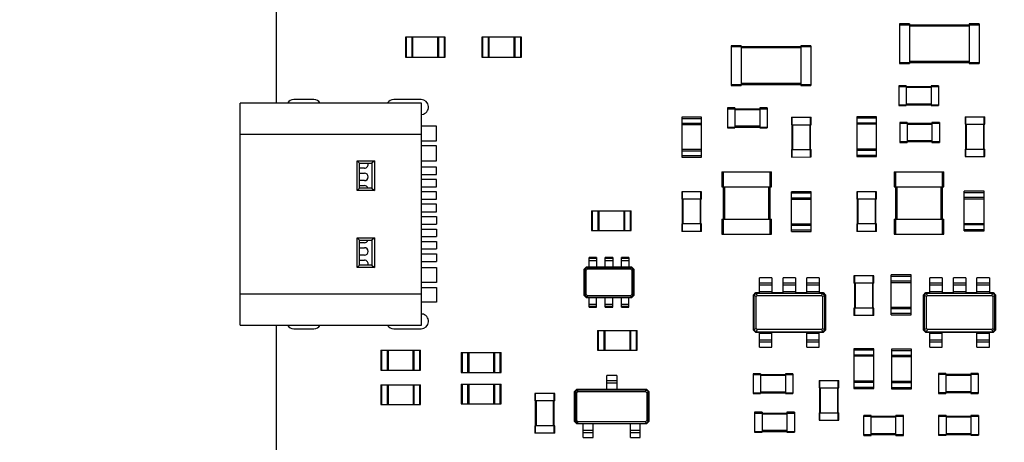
# Model space of a CAD drawing. Header units: millimetres. Extents: x -45 to 609, y -105 to 214.
# Tile 9 of 27: x 417 to 457, y 21 to 38. Entities that reach past the tile are written whole.
import ezdxf

# ---------------------------------------------------------------- set-up
doc = ezdxf.new("R2010")
doc.units = ezdxf.units.MM
doc.header["$LTSCALE"] = 30.734
doc.header["$PDMODE"] = 3
doc.header["$PDSIZE"] = 0.3125
doc.layers.get('0').update_dxf_attribs({"linetype": 'CONTINUOUS'})
doc.layers.get('Defpoints').update_dxf_attribs({"linetype": 'CONTINUOUS'})
doc.layers.add('DIM', color=6, linetype='CONTINUOUS', lineweight=15)
doc.styles.add('Verdana', font='verdana.ttf', dxfattribs={"height": 4.5})
doc.dimstyles.new('aaaaaaaa 3.0', dxfattribs={"dimtxt": 4.5, "dimasz": 3, "dimexe": 1.25, "dimexo": 0.625, "dimtad": 1, "dimzin": 9, "dimdsep": 46, "dimtxsty": 'Verdana', "dimcen": 0, "dimazin": 0, "dimtfac": 1, "dimtofl": 0, "dimtmove": 0, "dimatfit": 3, "dimfxl": 1, "dimlwd": 25, "dimlwe": 25, "dimarcsym": 0})

# ---------------------------------------------------------------- blocks, each defined once
blk = doc.blocks.new('*D113')
at = {"layer": 'Defpoints', "color": 0}
for p in [(452.354, 64.385), (349.937, 15.385), (452.355, 15.385)]:
    blk.add_point(p, dxfattribs=at)
at = {"layer": 'DIM', "color": 0, "lineweight": 25}
for p, q in [((451.729, 64.385), (348.687, 64.385)), ((349.937, 61.385), (349.937, 18.385)), ((451.73, 15.385), (348.687, 15.385))]:
    blk.add_line(p, q, dxfattribs=at)
at = {"layer": 'DIM', "color": 0}
for points in [[(350.437, 61.385), (349.437, 61.385), (349.937, 64.385)], [(349.437, 18.385), (350.437, 18.385), (349.937, 15.385)]]:
    blk.add_solid(points, dxfattribs=at)
at = {"layer": 'DIM', "color": 0, "insert": (346.973, 40.072), "char_height": 4.5, "attachment_point": 5, "rotation": 90, "style": 'Verdana'}
blk.add_mtext('49', dxfattribs=at)
blk = doc.blocks.new('*D115')
at = {"layer": 'Defpoints', "color": 0}
for p in [(428.354, 69.885), (341.235, 9.885), (428.355, 9.885)]:
    blk.add_point(p, dxfattribs=at)
at = {"layer": 'DIM', "color": 0, "lineweight": 25}
for p, q in [((427.729, 69.885), (339.985, 69.885)), ((341.235, 66.885), (341.235, 12.885)), ((427.73, 9.885), (339.985, 9.885))]:
    blk.add_line(p, q, dxfattribs=at)
at = {"layer": 'DIM', "color": 0}
for points in [[(341.735, 66.885), (340.735, 66.885), (341.235, 69.885)], [(340.735, 12.885), (341.735, 12.885), (341.235, 9.885)]]:
    blk.add_solid(points, dxfattribs=at)
at = {"layer": 'DIM', "color": 0, "insert": (338.267, 39.885), "char_height": 4.5, "attachment_point": 5, "rotation": 90, "style": 'Verdana'}
blk.add_mtext('60', dxfattribs=at)
blk = doc.blocks.new('*D118')
at = {"layer": 'Defpoints', "color": 0}
for p in [(349.937, 15.385), (452.355, 15.385), (428.355, 9.885)]:
    blk.add_point(p, dxfattribs=at)
at = {"layer": 'DIM', "color": 0, "lineweight": 25}
for p, q in [((349.937, 18.385), (349.937, 21.385)), ((451.73, 15.385), (348.687, 15.385)), ((427.73, 9.885), (348.687, 9.885)), ((349.937, 6.885), (349.937, -8.057))]:
    blk.add_line(p, q, dxfattribs=at)
at = {"layer": 'DIM', "color": 0}
for points in [[(349.437, 18.385), (350.437, 18.385), (349.937, 15.385)], [(350.437, 6.885), (349.437, 6.885), (349.937, 9.885)]]:
    blk.add_solid(points, dxfattribs=at)
at = {"layer": 'DIM', "color": 0, "insert": (347.015, -2.873), "char_height": 4.5, "attachment_point": 5, "rotation": 90, "style": 'Verdana'}
blk.add_mtext('5.5', dxfattribs=at)

msp = doc.modelspace()

# ---------------------------------------------------------------- linework, layer by layer
at = {"color": 7, "linetype": 'Continuous'}
for p, q in [((427.355, 40.885), (427.355, 34.355)), ((452.443, 37.552), (452.443, 35.952)), ((452.843, 37.552), (452.443, 37.552)), ((452.443, 37.512), (455.643, 37.512)), ((452.843, 37.552), (452.843, 35.952)), ((452.843, 37.472), (455.243, 37.472)), ((455.243, 37.552), (455.243, 35.952)), ((455.643, 37.552), (455.243, 37.552)), ((455.643, 37.552), (455.643, 35.952)), ((432.557, 37.011), (432.557, 36.211)), ((434.157, 37.011), (432.557, 37.011)), ((432.602, 36.211), (432.602, 37.011)), ((432.812, 37.011), (432.812, 36.211)), ((432.857, 36.211), (432.857, 37.011)), ((433.857, 36.211), (433.857, 37.011)), ((433.902, 36.211), (433.902, 37.011)), ((434.112, 37.011), (434.112, 36.211)), ((434.157, 36.211), (434.157, 37.011)), ((435.63, 37.011), (435.63, 36.211)), ((437.23, 37.011), (435.63, 37.011)), ((435.675, 36.211), (435.675, 37.011)), ((435.885, 37.011), (435.885, 36.211)), ((435.93, 36.211), (435.93, 37.011)), ((436.93, 36.211), (436.93, 37.011)), ((436.975, 36.211), (436.975, 37.011)), ((437.185, 37.011), (437.185, 36.211)), ((437.23, 36.211), (437.23, 37.011)), ((445.665, 36.673), (445.665, 35.073)), ((446.065, 36.673), (445.665, 36.673)), ((445.665, 36.633), (448.865, 36.633)), ((446.065, 36.673), (446.065, 35.073)), ((446.065, 36.593), (448.465, 36.593)), ((448.465, 36.673), (448.465, 35.073)), ((448.865, 36.673), (448.465, 36.673)), ((448.865, 36.673), (448.865, 35.073)), ((432.557, 36.211), (434.157, 36.211)), ((435.63, 36.211), (437.23, 36.211)), ((452.443, 35.992), (455.643, 35.992)), ((452.443, 35.952), (452.843, 35.952)), ((455.243, 36.032), (452.843, 36.032)), ((455.243, 35.952), (455.643, 35.952)), ((445.665, 35.113), (448.865, 35.113)), ((445.665, 35.073), (446.065, 35.073)), ((448.465, 35.153), (446.065, 35.153)), ((448.465, 35.073), (448.865, 35.073)), ((452.405, 35.059), (452.405, 34.259)), ((452.705, 35.059), (452.405, 35.059)), ((452.405, 35.029), (454.005, 35.029)), ((452.705, 35.059), (452.705, 34.259)), ((452.705, 34.999), (453.705, 34.999)), ((453.705, 35.059), (453.705, 34.259)), ((454.005, 35.059), (453.705, 35.059)), ((454.005, 35.059), (454.005, 34.259)), ((428.865, 34.505), (428.065, 34.505)), ((433.185, 34.505), (432.085, 34.505)), ((425.905, 25.415), (425.905, 34.355)), ((433.205, 34.355), (425.905, 34.355)), ((433.205, 25.415), (433.205, 34.355)), ((445.515, 34.165), (445.515, 33.365)), ((445.815, 34.165), (445.515, 34.165)), ((445.515, 34.135), (447.115, 34.135)), ((445.815, 34.165), (445.815, 33.365)), ((445.815, 34.105), (446.815, 34.105)), ((446.815, 34.165), (446.815, 33.365)), ((447.115, 34.165), (446.815, 34.165)), ((447.115, 34.165), (447.115, 33.365)), ((452.405, 34.289), (454.005, 34.289)), ((452.405, 34.259), (452.705, 34.259)), ((453.705, 34.319), (452.705, 34.319)), ((453.705, 34.259), (454.005, 34.259)), ((443.675, 33.788), (443.675, 32.188)), ((444.475, 33.788), (443.675, 33.788)), ((443.675, 33.743), (444.475, 33.743)), ((444.475, 32.188), (444.475, 33.788)), ((448.085, 33.788), (448.885, 33.789)), ((448.085, 33.788), (448.085, 33.488)), ((448.115, 32.188), (448.115, 33.788)), ((448.855, 32.189), (448.855, 33.789)), ((448.885, 33.489), (448.885, 33.789)), ((450.715, 33.807), (450.715, 32.207)), ((451.515, 33.807), (450.715, 33.807)), ((450.715, 33.762), (451.515, 33.762)), ((451.515, 32.207), (451.515, 33.807)), ((455.075, 33.807), (455.075, 33.507)), ((455.075, 33.807), (455.875, 33.807)), ((455.105, 32.207), (455.105, 33.807)), ((455.845, 32.207), (455.845, 33.807)), ((455.875, 33.507), (455.875, 33.807)), ((433.805, 33.435), (433.205, 33.435)), ((433.805, 32.835), (433.805, 33.435)), ((444.475, 33.533), (443.675, 33.533)), ((444.475, 33.488), (443.675, 33.488)), ((445.515, 33.395), (447.115, 33.395)), ((445.515, 33.365), (445.815, 33.365)), ((446.815, 33.425), (445.815, 33.425)), ((446.815, 33.365), (447.115, 33.365)), ((448.085, 33.488), (448.885, 33.489)), ((448.145, 32.488), (448.145, 33.488)), ((448.825, 33.489), (448.825, 32.489)), ((451.515, 33.552), (450.715, 33.552)), ((451.515, 33.507), (450.715, 33.507)), ((452.445, 33.576), (452.445, 32.776)), ((452.745, 33.576), (452.445, 33.576)), ((452.445, 33.546), (454.045, 33.546)), ((452.745, 33.576), (452.745, 32.776)), ((452.745, 33.516), (453.745, 33.516)), ((453.745, 33.576), (453.745, 32.776)), ((454.045, 33.576), (453.745, 33.576)), ((454.045, 33.576), (454.045, 32.776)), ((455.075, 33.507), (455.875, 33.507)), ((455.135, 32.507), (455.135, 33.507)), ((455.815, 33.507), (455.815, 32.507)), ((425.905, 33.105), (433.205, 33.105)), ((433.205, 32.835), (433.805, 32.835)), ((433.805, 32.635), (433.205, 32.635)), ((433.805, 32.035), (433.805, 32.635)), ((451.515, 32.507), (450.715, 32.507)), ((452.445, 32.806), (454.045, 32.806)), ((452.445, 32.776), (452.745, 32.776)), ((453.745, 32.836), (452.745, 32.836)), ((453.745, 32.776), (454.045, 32.776)), ((455.075, 32.507), (455.075, 32.207)), ((455.075, 32.507), (455.875, 32.507)), ((455.875, 32.207), (455.875, 32.507)), ((444.475, 32.488), (443.675, 32.488)), ((443.675, 32.443), (444.475, 32.443)), ((444.475, 32.233), (443.675, 32.233)), ((443.675, 32.188), (444.475, 32.188)), ((448.085, 32.488), (448.885, 32.489)), ((448.085, 32.488), (448.085, 32.188)), ((448.085, 32.188), (448.885, 32.189)), ((448.885, 32.189), (448.885, 32.489)), ((450.715, 32.462), (451.515, 32.462)), ((451.515, 32.252), (450.715, 32.252)), ((450.715, 32.207), (451.515, 32.207)), ((455.075, 32.207), (455.875, 32.207)), ((430.605, 30.836), (430.605, 32.036)), ((430.705, 31.936), (430.605, 32.036)), ((430.605, 32.036), (431.305, 32.036)), ((430.705, 30.936), (430.705, 31.936)), ((430.705, 31.936), (431.205, 31.936)), ((430.902, 31.735), (430.705, 31.735)), ((431.305, 32.036), (431.205, 31.936)), ((431.205, 31.936), (431.205, 30.936)), ((431.305, 32.036), (431.305, 30.836)), ((433.205, 32.035), (433.805, 32.035)), ((433.805, 31.785), (433.205, 31.785)), ((433.805, 31.485), (433.805, 31.785)), ((430.705, 31.535), (430.902, 31.535)), ((433.205, 31.485), (433.805, 31.485)), ((445.291, 31.585), (445.291, 30.985)), ((445.291, 31.585), (447.291, 31.585)), ((445.351, 29.085), (445.351, 31.585)), ((447.231, 29.085), (447.231, 31.585)), ((447.291, 30.985), (447.291, 31.585)), ((452.225, 31.585), (454.225, 31.586)), ((452.225, 31.585), (452.225, 30.985)), ((452.285, 29.085), (452.285, 31.585)), ((454.165, 29.086), (454.165, 31.586)), ((454.225, 30.986), (454.225, 31.586)), ((430.705, 30.936), (430.605, 30.836)), ((430.902, 31.235), (430.705, 31.235)), ((430.705, 31.035), (430.902, 31.035)), ((431.205, 30.936), (430.705, 30.936)), ((431.205, 30.936), (431.305, 30.836)), ((433.805, 31.285), (433.205, 31.285)), ((433.205, 30.985), (433.805, 30.985)), ((433.805, 30.985), (433.805, 31.285)), ((445.291, 30.985), (447.291, 30.985)), ((445.411, 29.685), (445.411, 30.985)), ((447.171, 30.985), (447.171, 29.685)), ((452.225, 30.985), (454.225, 30.986)), ((452.345, 29.685), (452.345, 30.985)), ((454.105, 30.986), (454.105, 29.686)), ((431.305, 30.836), (430.605, 30.836)), ((433.805, 30.785), (433.205, 30.785)), ((433.805, 30.485), (433.805, 30.785)), ((443.675, 30.79), (443.675, 30.49)), ((444.475, 30.79), (443.675, 30.79)), ((443.705, 29.19), (443.705, 30.79)), ((444.445, 29.19), (444.445, 30.79)), ((444.475, 30.49), (444.475, 30.79)), ((448.085, 29.19), (448.085, 30.79)), ((448.885, 30.79), (448.085, 30.79)), ((448.085, 30.745), (448.885, 30.745)), ((448.885, 30.535), (448.085, 30.535)), ((448.885, 29.19), (448.885, 30.79)), ((450.715, 30.79), (450.715, 30.49)), ((451.515, 30.79), (450.715, 30.79)), ((450.745, 29.19), (450.745, 30.79)), ((451.485, 29.19), (451.485, 30.79)), ((451.515, 30.49), (451.515, 30.79)), ((455.045, 29.208), (455.045, 30.808)), ((455.845, 30.808), (455.045, 30.808)), ((455.045, 30.763), (455.845, 30.763)), ((455.845, 30.553), (455.045, 30.553)), ((455.845, 29.208), (455.845, 30.808)), ((433.205, 30.485), (433.805, 30.485)), ((433.805, 30.285), (433.205, 30.285)), ((433.805, 29.985), (433.805, 30.285)), ((444.475, 30.49), (443.675, 30.49)), ((443.735, 29.49), (443.735, 30.49)), ((444.415, 30.49), (444.415, 29.49)), ((448.085, 30.49), (448.885, 30.49)), ((451.515, 30.49), (450.715, 30.49)), ((450.775, 29.49), (450.775, 30.49)), ((451.455, 30.49), (451.455, 29.49)), ((455.045, 30.508), (455.845, 30.508)), ((433.205, 29.985), (433.805, 29.985)), ((433.205, 29.785), (433.805, 29.785)), ((433.805, 29.785), (433.805, 29.485)), ((440.038, 30.025), (440.038, 29.225)), ((440.038, 30.025), (441.638, 30.025)), ((440.083, 29.225), (440.083, 30.025)), ((440.293, 30.025), (440.293, 29.225)), ((440.338, 30.025), (440.338, 29.225)), ((441.338, 30.025), (441.338, 29.225)), ((441.383, 29.225), (441.383, 30.025)), ((441.593, 30.025), (441.593, 29.225)), ((441.638, 29.225), (441.638, 30.025)), ((433.205, 29.485), (433.805, 29.485)), ((443.675, 29.49), (443.675, 29.19)), ((444.475, 29.49), (443.675, 29.49)), ((444.475, 29.19), (444.475, 29.49)), ((445.291, 29.685), (445.291, 29.085)), ((445.291, 29.685), (447.291, 29.685)), ((447.291, 29.085), (447.291, 29.685)), ((448.085, 29.49), (448.885, 29.49)), ((448.085, 29.445), (448.885, 29.445)), ((450.715, 29.49), (450.715, 29.19)), ((451.515, 29.49), (450.715, 29.49)), ((451.515, 29.19), (451.515, 29.49)), ((452.225, 29.685), (454.225, 29.686)), ((452.225, 29.685), (452.225, 29.085)), ((454.225, 29.086), (454.225, 29.686)), ((455.045, 29.508), (455.845, 29.508)), ((455.045, 29.463), (455.845, 29.463)), ((430.605, 27.735), (430.605, 28.935)), ((430.705, 28.835), (430.605, 28.935)), ((430.605, 28.935), (431.305, 28.935)), ((431.305, 28.935), (431.205, 28.835)), ((431.305, 28.935), (431.305, 27.735)), ((433.205, 29.285), (433.805, 29.285)), ((433.205, 28.985), (433.805, 28.985)), ((433.805, 29.285), (433.805, 28.985)), ((440.038, 29.225), (441.638, 29.225)), ((444.475, 29.19), (443.675, 29.19)), ((445.291, 29.085), (447.291, 29.085)), ((448.885, 29.235), (448.085, 29.235)), ((448.085, 29.19), (448.885, 29.19)), ((451.515, 29.19), (450.715, 29.19)), ((452.225, 29.085), (454.225, 29.086)), ((455.845, 29.253), (455.045, 29.253)), ((455.045, 29.208), (455.845, 29.208)), ((430.705, 27.835), (430.705, 28.835)), ((430.705, 28.835), (431.205, 28.835)), ((430.902, 28.735), (430.705, 28.735)), ((430.705, 28.535), (430.902, 28.535)), ((431.205, 28.835), (431.205, 27.835)), ((433.205, 28.785), (433.805, 28.785)), ((433.805, 28.785), (433.805, 28.485)), ((430.902, 28.235), (430.705, 28.235)), ((433.205, 28.485), (433.805, 28.485)), ((433.205, 28.285), (433.805, 28.285)), ((433.805, 28.285), (433.805, 27.985)), ((439.945, 27.76), (439.945, 28.135)), ((440.245, 28.135), (439.945, 28.135)), ((440.245, 28.135), (440.245, 27.76)), ((440.595, 27.76), (440.595, 28.135)), ((440.895, 28.135), (440.595, 28.135)), ((440.895, 28.135), (440.895, 27.76)), ((441.245, 27.76), (441.245, 28.135)), ((441.545, 28.135), (441.245, 28.135)), ((441.545, 28.135), (441.545, 27.76)), ((430.705, 27.835), (430.605, 27.735)), ((430.705, 28.035), (430.902, 28.035)), ((431.205, 27.835), (430.705, 27.835)), ((431.205, 27.835), (431.305, 27.735)), ((433.205, 27.985), (433.805, 27.985)), ((439.745, 27.665), (439.84, 27.76)), ((439.84, 27.76), (441.65, 27.76)), ((439.945, 28.11), (440.245, 28.11)), ((440.245, 28.01), (439.945, 28.01)), ((440.595, 28.11), (440.895, 28.11)), ((440.895, 28.01), (440.595, 28.01)), ((441.245, 28.11), (441.545, 28.11)), ((441.545, 28.01), (441.245, 28.01)), ((441.65, 27.76), (441.745, 27.665)), ((431.305, 27.735), (430.605, 27.735)), ((433.205, 27.735), (433.805, 27.735)), ((433.805, 27.735), (433.805, 27.135)), ((439.745, 26.605), (439.745, 27.665)), ((439.853, 27.735), (439.77, 27.653)), ((439.77, 27.653), (439.77, 26.618)), ((439.826, 27.625), (439.77, 27.653)), ((439.826, 27.625), (439.881, 27.679)), ((439.826, 26.646), (439.826, 27.625)), ((439.881, 27.679), (439.853, 27.735)), ((439.853, 27.735), (441.638, 27.735)), ((439.881, 27.679), (441.61, 27.679)), ((441.61, 27.679), (441.638, 27.735)), ((441.61, 27.679), (441.664, 27.625)), ((441.72, 27.653), (441.638, 27.735)), ((441.664, 27.625), (441.72, 27.653)), ((441.664, 27.625), (441.664, 26.646)), ((441.72, 26.618), (441.72, 27.653)), ((441.745, 27.665), (441.745, 26.605)), ((450.605, 27.404), (450.605, 27.104)), ((451.405, 27.404), (450.605, 27.404)), ((450.635, 25.804), (450.635, 27.404)), ((451.375, 25.804), (451.375, 27.404)), ((451.405, 27.104), (451.405, 27.404)), ((452.905, 27.436), (452.105, 27.435)), ((452.105, 25.835), (452.105, 27.435)), ((452.105, 27.39), (452.905, 27.391)), ((452.905, 25.836), (452.905, 27.436)), ((433.805, 27.135), (433.205, 27.135)), ((446.805, 26.723), (446.805, 27.323)), ((447.305, 27.323), (446.805, 27.323)), ((446.805, 27.123), (447.305, 27.123)), ((447.305, 27.023), (446.805, 27.023)), ((447.305, 27.323), (447.305, 26.723)), ((447.755, 26.723), (447.755, 27.323)), ((448.255, 27.323), (447.755, 27.323)), ((447.755, 27.123), (448.255, 27.123)), ((448.255, 27.023), (447.755, 27.023)), ((448.255, 27.323), (448.255, 26.723)), ((448.705, 26.723), (448.705, 27.323)), ((449.205, 27.323), (448.705, 27.323)), ((448.705, 27.123), (449.205, 27.123)), ((449.205, 27.023), (448.705, 27.023)), ((449.205, 27.323), (449.205, 26.723)), ((451.405, 27.104), (450.605, 27.104)), ((450.665, 26.104), (450.665, 27.104)), ((451.345, 27.104), (451.345, 26.104)), ((452.905, 27.181), (452.105, 27.18)), ((452.105, 27.135), (452.905, 27.136)), ((453.655, 26.723), (453.655, 27.323)), ((454.155, 27.323), (453.655, 27.323)), ((453.655, 27.123), (454.155, 27.123)), ((454.155, 27.023), (453.655, 27.023)), ((454.155, 27.323), (454.155, 26.723)), ((454.605, 26.723), (454.605, 27.323)), ((455.105, 27.323), (454.605, 27.323)), ((454.605, 27.123), (455.105, 27.123)), ((455.105, 27.023), (454.605, 27.023)), ((455.105, 27.323), (455.105, 26.723)), ((455.555, 26.723), (455.555, 27.323)), ((456.055, 27.323), (455.555, 27.323)), ((455.555, 27.123), (456.055, 27.123)), ((456.055, 27.023), (455.555, 27.023)), ((456.055, 27.323), (456.055, 26.723)), ((433.205, 26.665), (425.905, 26.665)), ((433.205, 26.935), (433.805, 26.935)), ((433.805, 26.935), (433.805, 26.335)), ((439.84, 26.51), (439.745, 26.605)), ((439.826, 26.646), (439.77, 26.618)), ((439.77, 26.618), (439.853, 26.535)), ((439.881, 26.591), (439.826, 26.646)), ((439.881, 26.591), (439.853, 26.535)), ((441.61, 26.592), (439.881, 26.591)), ((441.664, 26.646), (441.61, 26.592)), ((441.61, 26.592), (441.638, 26.535)), ((441.638, 26.535), (441.72, 26.618)), ((441.745, 26.605), (441.65, 26.51)), ((441.664, 26.646), (441.72, 26.618)), ((446.555, 26.628), (446.65, 26.723)), ((446.555, 25.218), (446.555, 26.628)), ((446.663, 26.698), (446.58, 26.615)), ((446.58, 26.615), (446.58, 25.23)), ((446.672, 26.57), (446.58, 26.615)), ((446.65, 26.723), (446.805, 26.723)), ((446.708, 26.607), (446.663, 26.698)), ((446.663, 26.698), (449.348, 26.698)), ((446.672, 26.57), (446.708, 26.607)), ((446.672, 25.276), (446.672, 26.57)), ((446.708, 26.607), (449.302, 26.607)), ((446.805, 26.773), (447.305, 26.773)), ((447.305, 26.723), (447.755, 26.723)), ((447.755, 26.773), (448.255, 26.773)), ((448.255, 26.723), (448.705, 26.723)), ((448.705, 26.773), (449.205, 26.773)), ((449.205, 26.723), (449.36, 26.723)), ((449.302, 26.607), (449.348, 26.698)), ((449.302, 26.607), (449.339, 26.57)), ((449.339, 26.57), (449.43, 26.615)), ((449.339, 26.57), (449.339, 25.276)), ((449.43, 26.615), (449.348, 26.698)), ((449.36, 26.723), (449.455, 26.628)), ((449.43, 25.23), (449.43, 26.615)), ((449.455, 26.628), (449.455, 25.218)), ((453.405, 26.628), (453.5, 26.723)), ((453.405, 25.218), (453.405, 26.628)), ((453.513, 26.698), (453.43, 26.616)), ((453.43, 26.616), (453.43, 25.231)), ((453.522, 26.57), (453.43, 26.616)), ((453.5, 26.723), (453.655, 26.723)), ((453.558, 26.607), (453.513, 26.698)), ((453.513, 26.698), (456.198, 26.698)), ((453.522, 26.57), (453.558, 26.607)), ((453.522, 25.276), (453.522, 26.57)), ((453.558, 26.607), (456.152, 26.607)), ((453.655, 26.773), (454.155, 26.773)), ((454.155, 26.723), (454.605, 26.723)), ((454.605, 26.773), (455.105, 26.773)), ((455.105, 26.723), (455.555, 26.723)), ((455.555, 26.773), (456.055, 26.773)), ((456.055, 26.723), (456.21, 26.723)), ((456.152, 26.607), (456.198, 26.698)), ((456.152, 26.607), (456.189, 26.57)), ((456.189, 26.57), (456.28, 26.616)), ((456.189, 26.57), (456.189, 25.276)), ((456.28, 26.616), (456.198, 26.698)), ((456.21, 26.723), (456.305, 26.628)), ((456.28, 25.231), (456.28, 26.616)), ((456.305, 26.628), (456.305, 25.218)), ((433.805, 26.335), (433.205, 26.335)), ((441.65, 26.51), (439.84, 26.51)), ((439.853, 26.535), (441.638, 26.535)), ((439.945, 26.135), (439.945, 26.51)), ((439.945, 26.26), (440.245, 26.26)), ((440.245, 26.16), (439.945, 26.16)), ((440.245, 26.135), (440.245, 26.51)), ((440.595, 26.135), (440.595, 26.51)), ((440.595, 26.26), (440.895, 26.26)), ((440.895, 26.16), (440.595, 26.16)), ((440.895, 26.135), (440.895, 26.51)), ((441.245, 26.135), (441.245, 26.51)), ((441.245, 26.26), (441.545, 26.26)), ((441.545, 26.16), (441.245, 26.16)), ((441.545, 26.135), (441.545, 26.51)), ((439.945, 26.135), (440.245, 26.135)), ((440.595, 26.135), (440.895, 26.135)), ((441.245, 26.135), (441.545, 26.135)), ((450.605, 26.104), (450.605, 25.804)), ((451.405, 26.104), (450.605, 26.104)), ((451.405, 25.804), (450.605, 25.804)), ((451.405, 25.804), (451.405, 26.104)), ((452.105, 26.135), (452.905, 26.136)), ((452.105, 26.09), (452.905, 26.091)), ((452.905, 25.881), (452.105, 25.88)), ((452.105, 25.835), (452.905, 25.836)), ((425.905, 25.415), (433.205, 25.415)), ((427.355, 25.415), (427.355, 20.355)), ((428.065, 25.265), (428.865, 25.265)), ((432.085, 25.265), (433.185, 25.265)), ((440.285, 25.205), (440.285, 24.405)), ((440.285, 25.205), (441.885, 25.205)), ((440.33, 24.405), (440.33, 25.205)), ((440.54, 25.205), (440.54, 24.405)), ((440.585, 25.205), (440.585, 24.405)), ((441.585, 25.205), (441.585, 24.405)), ((441.63, 24.405), (441.63, 25.205)), ((441.84, 25.205), (441.84, 24.405)), ((441.885, 24.405), (441.885, 25.205)), ((446.65, 25.123), (446.555, 25.218)), ((446.672, 25.276), (446.58, 25.23)), ((446.58, 25.23), (446.663, 25.148)), ((446.805, 25.123), (446.65, 25.123)), ((446.708, 25.239), (446.663, 25.148)), ((446.663, 25.148), (449.348, 25.148)), ((446.708, 25.239), (446.672, 25.276)), ((449.302, 25.239), (446.708, 25.239)), ((446.805, 24.523), (446.805, 25.123)), ((447.305, 25.073), (446.805, 25.073)), ((447.305, 24.523), (447.305, 25.123)), ((448.705, 25.123), (447.305, 25.123)), ((448.705, 24.523), (448.705, 25.123)), ((449.205, 25.073), (448.705, 25.073)), ((449.205, 24.523), (449.205, 25.123)), ((449.36, 25.123), (449.205, 25.123)), ((449.339, 25.276), (449.302, 25.239)), ((449.302, 25.239), (449.348, 25.148)), ((449.339, 25.276), (449.43, 25.23)), ((449.348, 25.148), (449.43, 25.23)), ((449.455, 25.218), (449.36, 25.123)), ((453.5, 25.123), (453.405, 25.218)), ((453.522, 25.276), (453.43, 25.231)), ((453.43, 25.231), (453.513, 25.148)), ((453.655, 25.123), (453.5, 25.123)), ((453.558, 25.239), (453.513, 25.148)), ((453.513, 25.148), (456.198, 25.148)), ((453.558, 25.239), (453.522, 25.276)), ((456.152, 25.239), (453.558, 25.239)), ((453.655, 24.523), (453.655, 25.123)), ((454.155, 25.073), (453.655, 25.073)), ((454.155, 24.523), (454.155, 25.123)), ((455.555, 25.123), (454.155, 25.123)), ((455.555, 24.523), (455.555, 25.123)), ((456.055, 25.073), (455.555, 25.073)), ((456.055, 24.523), (456.055, 25.123)), ((456.21, 25.123), (456.055, 25.123)), ((456.189, 25.276), (456.152, 25.239)), ((456.152, 25.239), (456.198, 25.148)), ((456.189, 25.276), (456.28, 25.231)), ((456.198, 25.148), (456.28, 25.231)), ((456.305, 25.218), (456.21, 25.123)), ((446.805, 24.823), (447.305, 24.823)), ((447.305, 24.723), (446.805, 24.723)), ((448.705, 24.823), (449.205, 24.823)), ((449.205, 24.723), (448.705, 24.723)), ((453.655, 24.823), (454.155, 24.823)), ((454.155, 24.723), (453.655, 24.723)), ((455.555, 24.823), (456.055, 24.823)), ((456.055, 24.723), (455.555, 24.723)), ((431.558, 24.405), (431.558, 23.605)), ((431.558, 24.405), (433.158, 24.405)), ((431.603, 23.605), (431.603, 24.405)), ((431.813, 24.405), (431.813, 23.605)), ((431.858, 24.405), (431.858, 23.605)), ((432.858, 24.405), (432.858, 23.605)), ((432.903, 23.605), (432.903, 24.405)), ((433.113, 24.405), (433.113, 23.605)), ((433.158, 23.605), (433.158, 24.405)), ((434.803, 24.311), (434.803, 23.511)), ((434.803, 24.311), (436.403, 24.311)), ((434.848, 23.511), (434.848, 24.311)), ((435.058, 24.311), (435.058, 23.511)), ((435.103, 24.311), (435.103, 23.511)), ((436.103, 24.311), (436.103, 23.511)), ((436.148, 23.511), (436.148, 24.311)), ((436.358, 24.311), (436.358, 23.511)), ((436.403, 23.511), (436.403, 24.311)), ((440.285, 24.405), (441.885, 24.405)), ((446.805, 24.523), (447.305, 24.523)), ((448.705, 24.523), (449.205, 24.523)), ((450.605, 24.46), (450.605, 22.86)), ((451.405, 24.46), (450.605, 24.46)), ((450.605, 24.415), (451.405, 24.415)), ((451.405, 24.205), (450.605, 24.205)), ((451.405, 22.86), (451.405, 24.46)), ((452.115, 24.443), (452.115, 22.843)), ((452.915, 24.443), (452.115, 24.443)), ((452.115, 24.398), (452.915, 24.398)), ((452.915, 24.188), (452.115, 24.188)), ((452.915, 22.843), (452.915, 24.443)), ((453.655, 24.523), (454.155, 24.523)), ((455.555, 24.523), (456.055, 24.523)), ((451.405, 24.16), (450.605, 24.16)), ((452.915, 24.143), (452.115, 24.143)), ((431.558, 23.605), (433.158, 23.605)), ((434.803, 23.511), (436.403, 23.511)), ((440.655, 22.833), (440.655, 23.383)), ((441.055, 23.383), (440.655, 23.383)), ((441.055, 23.383), (441.055, 22.833)), ((446.545, 23.455), (446.545, 22.655)), ((446.845, 23.455), (446.545, 23.455)), ((446.545, 23.425), (448.145, 23.425)), ((446.845, 23.455), (446.845, 22.655)), ((446.845, 23.395), (447.845, 23.395)), ((447.845, 23.455), (447.845, 22.655)), ((448.145, 23.455), (447.845, 23.455)), ((448.145, 23.455), (448.145, 22.655)), ((454.005, 23.466), (454.005, 22.666)), ((454.305, 23.466), (454.005, 23.466)), ((454.005, 23.436), (455.605, 23.436)), ((454.305, 23.466), (454.305, 22.666)), ((454.305, 23.406), (455.305, 23.406)), ((455.305, 23.466), (455.305, 22.666)), ((455.605, 23.466), (455.305, 23.466)), ((455.605, 23.466), (455.605, 22.666)), ((431.565, 23.015), (431.565, 22.215)), ((431.565, 23.015), (433.165, 23.015)), ((431.61, 22.215), (431.61, 23.015)), ((431.82, 23.015), (431.82, 22.215)), ((431.865, 23.015), (431.865, 22.215)), ((432.865, 23.015), (432.865, 22.215)), ((432.91, 22.215), (432.91, 23.015)), ((433.12, 23.015), (433.12, 22.215)), ((433.165, 22.215), (433.165, 23.015)), ((434.803, 23.041), (434.803, 22.241)), ((434.803, 23.041), (436.403, 23.041)), ((434.848, 22.241), (434.848, 23.041)), ((435.058, 23.041), (435.058, 22.241)), ((435.103, 23.041), (435.103, 22.241)), ((436.103, 23.041), (436.103, 22.241)), ((436.148, 22.241), (436.148, 23.041)), ((436.358, 23.041), (436.358, 22.241)), ((436.403, 22.241), (436.403, 23.041)), ((440.655, 23.183), (441.055, 23.183)), ((441.055, 23.083), (440.655, 23.083)), ((449.201, 23.185), (449.201, 22.885)), ((449.201, 23.185), (450.001, 23.185)), ((449.231, 21.585), (449.231, 23.185)), ((449.971, 21.585), (449.971, 23.185)), ((450.001, 22.885), (450.001, 23.185)), ((451.405, 23.16), (450.605, 23.16)), ((450.605, 23.115), (451.405, 23.115)), ((452.915, 23.143), (452.115, 23.143)), ((452.115, 23.098), (452.915, 23.098)), ((437.763, 22.665), (437.763, 22.365)), ((438.563, 22.665), (437.763, 22.665)), ((437.793, 21.065), (437.793, 22.665)), ((438.533, 21.065), (438.533, 22.665)), ((438.563, 22.365), (438.563, 22.665)), ((439.355, 22.738), (439.45, 22.833)), ((439.355, 21.528), (439.355, 22.738)), ((439.463, 22.808), (439.38, 22.725)), ((439.38, 22.725), (439.38, 21.54)), ((439.447, 22.692), (439.38, 22.725)), ((439.447, 22.692), (439.496, 22.741)), ((439.447, 21.574), (439.447, 22.692)), ((439.45, 22.833), (442.26, 22.833)), ((439.496, 22.741), (439.463, 22.808)), ((439.463, 22.808), (442.248, 22.808)), ((439.496, 22.741), (442.214, 22.741)), ((442.214, 22.741), (442.248, 22.808)), ((442.214, 22.741), (442.263, 22.692)), ((442.33, 22.725), (442.248, 22.808)), ((442.26, 22.833), (442.355, 22.738)), ((442.263, 22.692), (442.33, 22.725)), ((442.263, 22.692), (442.263, 21.574)), ((442.33, 21.54), (442.33, 22.725)), ((442.355, 22.738), (442.355, 21.528)), ((446.545, 22.685), (448.145, 22.685)), ((446.545, 22.655), (446.845, 22.655)), ((447.845, 22.715), (446.845, 22.715)), ((447.845, 22.655), (448.145, 22.655)), ((449.201, 22.885), (450.001, 22.885)), ((449.261, 21.885), (449.261, 22.885)), ((449.941, 22.885), (449.941, 21.885)), ((451.405, 22.905), (450.605, 22.905)), ((450.605, 22.86), (451.405, 22.86)), ((452.915, 22.888), (452.115, 22.888)), ((452.115, 22.843), (452.915, 22.843)), ((454.005, 22.696), (455.605, 22.696)), ((454.005, 22.666), (454.305, 22.666)), ((455.305, 22.726), (454.305, 22.726)), ((455.305, 22.666), (455.605, 22.666)), ((431.565, 22.215), (433.165, 22.215)), ((434.803, 22.241), (436.403, 22.241)), ((438.563, 22.365), (437.763, 22.365)), ((437.823, 21.365), (437.823, 22.365)), ((438.503, 22.365), (438.503, 21.365)), ((446.605, 21.905), (446.605, 21.105)), ((446.905, 21.905), (446.605, 21.905)), ((446.605, 21.875), (448.205, 21.875)), ((446.905, 21.905), (446.905, 21.105)), ((446.905, 21.845), (447.905, 21.845)), ((447.905, 21.905), (447.905, 21.105)), ((448.205, 21.905), (447.905, 21.905)), ((448.205, 21.905), (448.205, 21.105)), ((449.201, 21.885), (449.201, 21.585)), ((449.201, 21.885), (450.001, 21.885)), ((450.001, 21.585), (450.001, 21.885)), ((439.45, 21.433), (439.355, 21.528)), ((439.447, 21.574), (439.38, 21.54)), ((439.38, 21.54), (439.463, 21.458)), ((439.496, 21.525), (439.447, 21.574)), ((442.26, 21.433), (439.45, 21.433)), ((439.496, 21.525), (439.463, 21.458)), ((439.463, 21.458), (442.248, 21.458)), ((442.214, 21.525), (439.496, 21.525)), ((439.705, 20.883), (439.705, 21.433)), ((440.105, 20.883), (440.105, 21.433)), ((441.605, 20.883), (441.605, 21.433)), ((442.005, 20.883), (442.005, 21.433)), ((442.263, 21.574), (442.214, 21.525)), ((442.214, 21.525), (442.248, 21.458)), ((442.248, 21.458), (442.33, 21.54)), ((442.355, 21.528), (442.26, 21.433)), ((442.263, 21.574), (442.33, 21.54)), ((449.201, 21.585), (450.001, 21.585)), ((450.996, 20.975), (450.996, 21.775)), ((451.296, 21.775), (450.996, 21.775)), ((450.996, 21.745), (452.596, 21.746)), ((451.296, 20.975), (451.296, 21.775)), ((451.296, 21.715), (452.296, 21.715)), ((452.596, 21.775), (452.296, 21.775)), ((452.296, 20.975), (452.296, 21.775)), ((452.596, 20.975), (452.596, 21.775)), ((454.013, 21.776), (454.013, 20.976)), ((454.313, 21.776), (454.013, 21.776)), ((454.013, 21.746), (455.613, 21.746)), ((454.313, 21.776), (454.313, 20.976)), ((454.313, 21.716), (455.313, 21.716)), ((455.313, 21.776), (455.313, 20.976)), ((455.613, 21.776), (455.313, 21.776)), ((455.613, 21.776), (455.613, 20.976)), ((437.763, 21.365), (437.763, 21.065)), ((438.563, 21.365), (437.763, 21.365)), ((438.563, 21.065), (437.763, 21.065)), ((438.563, 21.065), (438.563, 21.365)), ((439.705, 21.183), (440.105, 21.183)), ((440.105, 21.083), (439.705, 21.083)), ((441.605, 21.183), (442.005, 21.183)), ((442.005, 21.083), (441.605, 21.083)), ((446.605, 21.135), (448.205, 21.135)), ((446.605, 21.105), (446.905, 21.105)), ((447.905, 21.165), (446.905, 21.165)), ((447.905, 21.105), (448.205, 21.105)), ((450.996, 21.005), (452.596, 21.006)), ((452.296, 21.035), (451.296, 21.035)), ((454.013, 21.006), (455.613, 21.006)), ((455.313, 21.036), (454.313, 21.036)), ((439.705, 20.883), (440.105, 20.883)), ((441.605, 20.883), (442.005, 20.883)), ((450.996, 20.975), (451.296, 20.975)), ((452.296, 20.975), (452.596, 20.975)), ((454.013, 20.976), (454.313, 20.976)), ((455.313, 20.976), (455.613, 20.976))]:
    msp.add_line(p, q, dxfattribs=at)
msp.add_circle((481.711, 41.247), 120.58, dxfattribs=at)
for centre, radius, start, end in [((428.065, 34.205), 0.3, 90.0011, 149.3621), ((428.865, 34.205), 0.3, 30.6712, 90.0011), ((432.085, 34.205), 0.3, 90.0011, 147.4863), ((433.185, 34.205), 0.3, 276.2635, 90.0011), ((430.902, 31.885), 0.15, 270.0011, 19.7837), ((488.29, 42.52), 116.648, 185.42946, 238.41684), ((430.902, 31.385), 0.15, 270.0011, 90.0011), ((430.902, 30.885), 0.15, 19.7837, 90.0011), ((430.902, 28.885), 0.15, 270.0011, 340.2154), ((430.902, 28.385), 0.15, 270.0011, 90.0011), ((430.902, 27.885), 0.15, 340.2154, 90.0011), ((433.185, 25.565), 0.3, 270.0011, 83.7965), ((428.065, 25.565), 0.3, 210.6712, 270.0011), ((428.865, 25.565), 0.3, 270.0011, 329.3621), ((432.085, 25.565), 0.3, 212.5754, 270.0011)]:
    msp.add_arc(centre, radius, start, end, dxfattribs=at)

# ---------------------------------------------------------------- dimensions: what is measured, and where the dimension line sits
at = {"layer": 'DIM'}
dim = msp.add_linear_dim(base=(341.235, 9.885), p1=(428.354, 69.885), p2=(428.355, 9.885), angle=90, dimstyle='aaaaaaaa 3.0', dxfattribs=at)
dim.commit()
dim.dimension.update_dxf_attribs({"geometry": '*D115', "text_midpoint": (338.267, 39.885)})
for p1, picture, middle in [((452.354, 64.385), '*D113', (349.937, 40.072)), ((428.355, 9.885), '*D118', (349.937, -2.873))]:
    dim = msp.add_linear_dim(base=(349.937, 15.385), p1=p1, p2=(452.355, 15.385), angle=90, dimstyle='aaaaaaaa 3.0', dxfattribs=at)
    dim.commit()
    dim.dimension.update_dxf_attribs({"geometry": picture, "text_midpoint": middle, "dimtype": 160})

doc.saveas('drawing.dxf')
